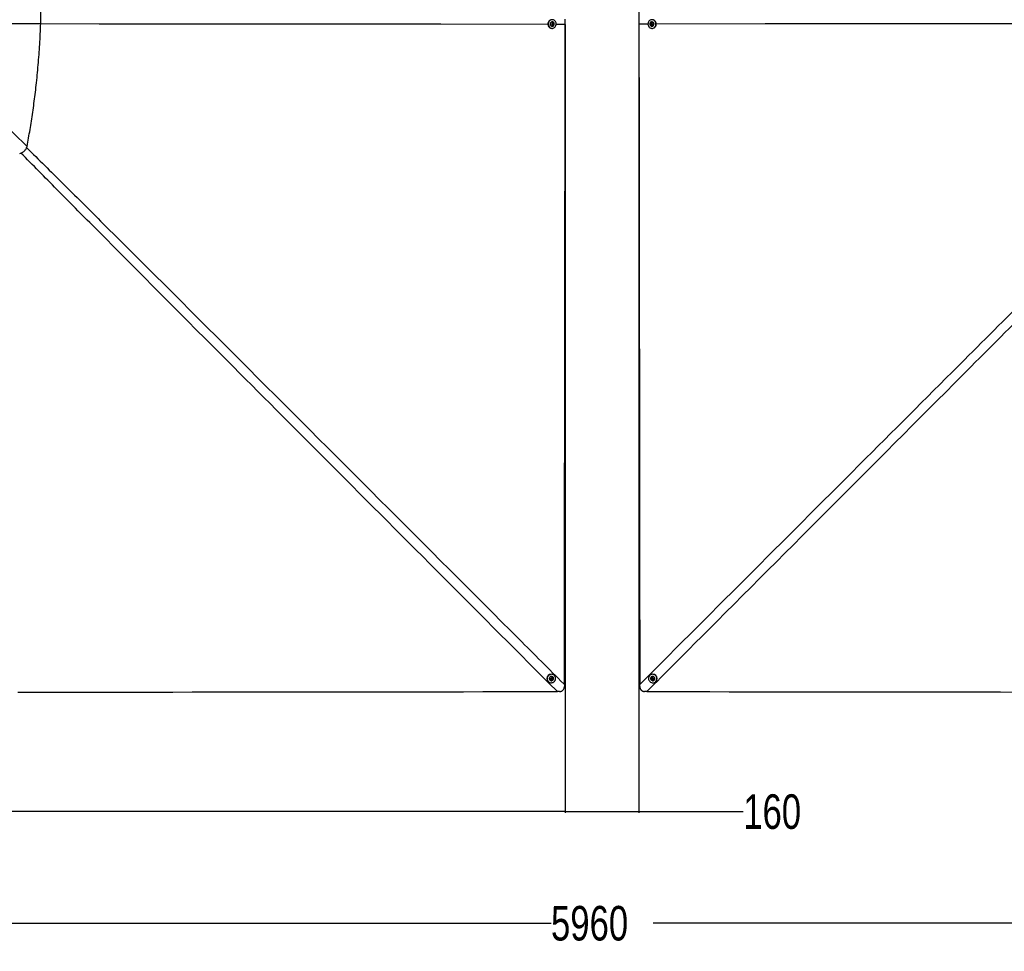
# Paper-space layout '3M DUO In Ground Anchor' of a CAD drawing. Header units: millimetres. Extents: x 10 to 10335, y 20 to 7920.
# Tile 64 of 116: x 2352 to 4488, y 4278 to 6299. Entities that reach past the tile are written whole.
import ezdxf

# ---------------------------------------------------------------- set-up
doc = ezdxf.new("R2010")
doc.units = ezdxf.units.MM
doc.layers.add('COMPONENT_GEOMETRY', color=7, linetype='Continuous')
doc.styles.add('SLDTEXTSTYLE0', font='TXT', dxfattribs={"width": 0.75})
doc.dimstyles.new('SLDDIMSTYLE0', dxfattribs={"dimtxt": 75, "dimasz": 3.302, "dimexe": 0, "dimexo": 0.0625, "dimgap": 18.75, "dimtad": 0, "dimtih": 1, "dimtoh": 1, "dimdec": 1, "dimrnd": 1e-09, "dimzin": 12, "dimdsep": 46, "dimtxsty": 'SLDTEXTSTYLE0', "dimsah": 1, "dimcen": 0.09, "dimadec": 0, "dimazin": 3, "dimtfac": 1, "dimtdec": 1, "dimtofl": 0, "dimtmove": 0, "dimatfit": 3, "dimfxl": 1, "dimfrac": 2, "dimtolj": 1, "dimtzin": 12, "dimarcsym": 0})
doc.dimstyles.new('SLDDIMSTYLE1', dxfattribs={"dimtxt": 75, "dimasz": 3.302, "dimexe": 0, "dimexo": 0.0625, "dimgap": 18.75, "dimtad": 0, "dimtih": 1, "dimtoh": 1, "dimdec": 0, "dimrnd": 1e-09, "dimzin": 12, "dimdsep": 46, "dimtxsty": 'SLDTEXTSTYLE0', "dimsah": 1, "dimcen": 0.09, "dimadec": 0, "dimazin": 3, "dimtfac": 1, "dimtdec": 0, "dimtofl": 0, "dimtmove": 0, "dimatfit": 3, "dimfxl": 1, "dimfrac": 2, "dimtolj": 1, "dimtzin": 12, "dimarcsym": 0})
doc.dimstyles.new('SLDDIMSTYLE2', dxfattribs={"dimtxt": 75, "dimasz": 3.302, "dimexe": 0, "dimexo": 0.0625, "dimgap": 18.75, "dimtad": 0, "dimtih": 1, "dimtoh": 1, "dimdec": 0, "dimrnd": 1e-09, "dimzin": 12, "dimdsep": 46, "dimtxsty": 'SLDTEXTSTYLE0', "dimsah": 1, "dimcen": 0.09, "dimadec": 0, "dimazin": 3, "dimtfac": 1, "dimtdec": 3, "dimtofl": 0, "dimtmove": 0, "dimatfit": 3, "dimfxl": 1, "dimfrac": 2, "dimtolj": 1, "dimtzin": 12, "dimarcsym": 0})

# ---------------------------------------------------------------- blocks, each defined once
blk = doc.blocks.new('_D_17')
at = {"layer": 'COMPONENT_GEOMETRY', "color": 7}
for p, q in [((3584, 7919.7), (364.6, 7919.7)), ((367.7, 7919.7), (367.7, 6439.2)), ((367.7, 4839.6), (367.7, 6320.1)), ((2084.4, 4839.6), (364.6, 4839.6))]:
    blk.add_line(p, q, dxfattribs=at)
for points in [[(367.7, 7919.7), (367.2, 7916.4), (368.2, 7916.4)], [(367.7, 4839.6), (368.2, 4842.9), (367.2, 4842.9)]]:
    blk.add_solid(points, dxfattribs=at)
at = {"layer": 'COMPONENT_GEOMETRY', "color": 7, "insert": (256.9, 6416.8), "char_height": 75, "attachment_point": 1, "style": 'SLDTEXTSTYLE0'}
blk.add_mtext('3080', dxfattribs=at)
blk = doc.blocks.new('_D_19')
at = {"layer": 'COMPONENT_GEOMETRY', "color": 7}
for p, q in [((3535.7, 6288.4), (3535.7, 4578.1)), ((3695.7, 6288.4), (3695.7, 4578.1)), ((3535.7, 4581.2), (3695.7, 4581.2)), ((3695.7, 4581.2), (3921.9, 4581.2))]:
    blk.add_line(p, q, dxfattribs=at)
for points in [[(3535.7, 4581.2), (3539, 4580.7), (3539, 4581.7)], [(3695.7, 4581.2), (3692.4, 4581.7), (3692.4, 4580.7)]]:
    blk.add_solid(points, dxfattribs=at)
at = {"layer": 'COMPONENT_GEOMETRY', "color": 7, "insert": (3921.9, 4618.4), "char_height": 75, "attachment_point": 1, "style": 'SLDTEXTSTYLE0'}
blk.add_mtext('160', dxfattribs=at)
blk = doc.blocks.new('_D_20')
at = {"layer": 'COMPONENT_GEOMETRY', "color": 7}
for p, q in [((635.7, 6288.4), (635.7, 4578.1)), ((3535.7, 6288.4), (3535.7, 4578.1)), ((635.7, 4581.2), (1974.9, 4581.2)), ((3535.7, 4581.2), (2196.5, 4581.2))]:
    blk.add_line(p, q, dxfattribs=at)
for points in [[(635.7, 4581.2), (639, 4580.7), (639, 4581.7)], [(3535.7, 4581.2), (3532.4, 4581.7), (3532.4, 4580.7)]]:
    blk.add_solid(points, dxfattribs=at)
at = {"layer": 'COMPONENT_GEOMETRY', "color": 7, "insert": (1974.9, 4618.4), "char_height": 75, "attachment_point": 1, "style": 'SLDTEXTSTYLE0'}
blk.add_mtext('2900', dxfattribs=at)
blk = doc.blocks.new('_D_21')
at = {"layer": 'COMPONENT_GEOMETRY', "color": 7}
for p, q in [((635.7, 6288.4), (635.7, 4335.9)), ((6595.7, 6288.4), (6595.7, 4335.9)), ((635.7, 4339.1), (3504.9, 4339.1)), ((6595.7, 4339.1), (3726.5, 4339.1))]:
    blk.add_line(p, q, dxfattribs=at)
for points in [[(635.7, 4339.1), (639, 4338.5), (639, 4339.6)], [(6595.7, 4339.1), (6592.4, 4339.6), (6592.4, 4338.5)]]:
    blk.add_solid(points, dxfattribs=at)
at = {"layer": 'COMPONENT_GEOMETRY', "color": 7, "insert": (3504.9, 4376.2), "char_height": 75, "attachment_point": 1, "style": 'SLDTEXTSTYLE0'}
blk.add_mtext('5960', dxfattribs=at)

psp = doc.layouts.new('3M DUO In Ground Anchor')

# ---------------------------------------------------------------- linework, layer by layer
at = {"color": 7, "linetype": 'Continuous', "lineweight": 25}
for p, q in [((2398.05, 6290.5), (2398.04, 6290.5)), ((2398.04, 6290.5), (2398.05, 6290.48)), ((3506.84, 6280.27), (3507.52, 6280.27)), ((3507.14, 6288.94), (3507.27, 6290.66)), ((3508.45, 6287.95), (3507.14, 6288.94)), ((3507.27, 6290.66), (3508.71, 6291.4)), ((3507.63, 6294.42), (3507.48, 6294.42)), ((3507.51, 6284.92), (3507.66, 6284.92)), ((3508.55, 6288.32), (3508.2, 6288.14)), ((3508.34, 6291.21), (3508.75, 6290.91)), ((3509.89, 6288.69), (3508.45, 6287.95)), ((3509.27, 6288.69), (3508.55, 6288.32)), ((3508.71, 6291.4), (3510.01, 6290.42)), ((3508.75, 6290.91), (3509.4, 6290.41)), ((3509.34, 6289.55), (3509.27, 6288.69)), ((3509.27, 6288.69), (3509.89, 6288.69)), ((3509.4, 6290.41), (3509.34, 6289.55)), ((3509.4, 6290.41), (3510.01, 6290.42)), ((3510.01, 6290.42), (3509.89, 6288.69)), ((3535.72, 6289.67), (3535.72, 6289.65)), ((3715.39, 6289.67), (3695.66, 6289.66)), ((3695.66, 6289.67), (3695.66, 6289.66)), ((3721.36, 6288.94), (3721.49, 6290.66)), ((3722.67, 6287.95), (3721.36, 6288.94)), ((3721.98, 6288.93), (3721.36, 6288.94)), ((3721.49, 6290.66), (3722.93, 6291.4)), ((3722.11, 6290.66), (3721.49, 6290.66)), ((3721.98, 6288.93), (3722.04, 6289.8)), ((3722.63, 6288.44), (3721.98, 6288.93)), ((3722.04, 6289.8), (3722.11, 6290.66)), ((3722.11, 6290.66), (3722.83, 6291.03)), ((3723.04, 6288.14), (3722.63, 6288.44)), ((3724.11, 6288.69), (3722.67, 6287.95)), ((3722.83, 6291.03), (3723.18, 6291.21)), ((3722.93, 6291.4), (3724.24, 6290.42)), ((3723.72, 6284.92), (3723.87, 6284.92)), ((3723.9, 6294.42), (3723.75, 6294.42)), ((3723.85, 6280.27), (3724.54, 6280.27)), ((3724.24, 6290.42), (3724.11, 6288.69)), ((3504.75, 4869.55), (3506.07, 4870.68)), ((3506.07, 4870.68), (3507.65, 4870.14)), ((3507.36, 4870.24), (3507.46, 4869.63)), ((3507.65, 4870.14), (3507.92, 4868.48)), ((3509.18, 4872.88), (3509.1, 4872.96)), ((3512.37, 4876.27), (3512, 4876.63)), ((3719.37, 4876.63), (3719.01, 4876.27)), ((3722.28, 4872.96), (3722.2, 4872.88)), ((3723.39, 4868.75), (3723.92, 4870.33)), ((3723.71, 4869.07), (3723.98, 4869.86)), ((3723.92, 4870.33), (3725.58, 4870.6)), ((3723.98, 4869.86), (3724.15, 4870.37)), ((3725.58, 4870.6), (3726.7, 4869.28)), ((3498.79, 4863.25), (3499.16, 4862.89)), ((3502.42, 4866.2), (3502.5, 4866.12)), ((3505.02, 4867.89), (3504.75, 4869.55)), ((3505.48, 4867.94), (3504.98, 4868.11)), ((3506.6, 4867.36), (3505.02, 4867.89)), ((3506.28, 4867.68), (3505.48, 4867.94)), ((3506.93, 4868.24), (3506.28, 4867.68)), ((3506.28, 4867.68), (3506.6, 4867.36)), ((3507.92, 4868.48), (3506.6, 4867.36)), ((3507.59, 4868.8), (3506.93, 4868.24)), ((3507.46, 4869.63), (3507.59, 4868.8)), ((3507.59, 4868.8), (3507.92, 4868.48)), ((3533.99, 4856.62), (3533.93, 4851.99)), ((3697.44, 4851.98), (3697.38, 4856.6)), ((3723.71, 4869.07), (3723.39, 4868.75)), ((3724.51, 4867.43), (3723.39, 4868.75)), ((3724.27, 4868.41), (3723.71, 4869.07)), ((3724.83, 4867.75), (3724.27, 4868.41)), ((3724.83, 4867.75), (3724.51, 4867.43)), ((3726.17, 4867.7), (3724.51, 4867.43)), ((3725.66, 4867.89), (3724.83, 4867.75)), ((3726.27, 4867.98), (3725.66, 4867.89)), ((3726.7, 4869.28), (3726.17, 4867.7)), ((3728.87, 4866.12), (3728.95, 4866.2)), ((3732.22, 4862.89), (3732.58, 4863.25)), ((3523.32, 4841.37), (3518.68, 4841.31)), ((3712.68, 4841.31), (3708.06, 4841.37))]:
    psp.add_line(p, q, dxfattribs=at)
at = {"color": 8, "linetype": 'Continuous', "lineweight": 25}
psp.add_line((3515.99, 6289.67), (3535.72, 6289.65), dxfattribs=at)
at = {"color": 7, "linetype": 'Continuous', "lineweight": 25, "flags": 128}
for points in [[(3695.69, 6347), (3695.66, 6289.67)], [(3506.78, 6299.07), (3506.19, 6299.05), (3504.52, 6298.74), (3502.94, 6298.08), (3501.51, 6297.1), (3500.28, 6295.83), (3499.3, 6294.33), (3498.61, 6292.65), (3498.23, 6290.85), (3498.19, 6289.01), (3498.47, 6287.19), (3499.08, 6285.47), (3499.98, 6283.91), (3501.14, 6282.57), (3502.53, 6281.51), (3504.07, 6280.75), (3505.73, 6280.35), (3506.84, 6280.27)], [(3509.78, 6280.61), (3511.36, 6281.26), (3512.79, 6282.25), (3514.02, 6283.51), (3515, 6285.02), (3515.69, 6286.7), (3516.07, 6288.49), (3516.11, 6290.34), (3515.83, 6292.15), (3515.22, 6293.87), (3514.32, 6295.43), (3513.16, 6296.77), (3511.77, 6297.84), (3510.23, 6298.59), (3508.57, 6299), (3506.88, 6299.05), (3505.21, 6298.74), (3503.63, 6298.08), (3502.19, 6297.1), (3500.96, 6295.83), (3499.99, 6294.33), (3499.29, 6292.65), (3498.92, 6290.85), (3498.87, 6289.01), (3499.16, 6287.19), (3499.76, 6285.47), (3500.67, 6283.91), (3501.83, 6282.57), (3503.22, 6281.51), (3504.76, 6280.76), (3506.41, 6280.35), (3508.11, 6280.3), (3509.78, 6280.61)], [(3512, 6289.28), (3511.93, 6290.58), (3511.55, 6291.8), (3510.87, 6292.87), (3509.96, 6293.7), (3508.88, 6294.23), (3507.7, 6294.42), (3506.52, 6294.26), (3505.42, 6293.77), (3504.49, 6292.96), (3503.79, 6291.92), (3503.38, 6290.7), (3503.28, 6289.42), (3503.51, 6288.15), (3504.04, 6286.99), (3504.84, 6286.03), (3505.85, 6285.34), (3506.99, 6284.98), (3508.18, 6284.96), (3509.33, 6285.29), (3510.35, 6285.95), (3511.18, 6286.88), (3511.74, 6288.02), (3512, 6289.28)], [(3510.75, 6289.48), (3510.65, 6290.4), (3510.24, 6291.21), (3509.57, 6291.79), (3508.75, 6292.04), (3507.91, 6291.94), (3507.16, 6291.49), (3506.63, 6290.76), (3506.4, 6289.87), (3506.5, 6288.95), (3506.91, 6288.14), (3507.58, 6287.56), (3508.4, 6287.31), (3509.24, 6287.42), (3509.99, 6287.87), (3510.52, 6288.59), (3510.75, 6289.48)], [(3533.99, 4856.62), (3534, 4865.64), (3534.01, 4876.15), (3534.04, 4897.16), (3534.09, 4939.19), (3534.14, 4981.21), (3534.18, 5023.23), (3534.23, 5065.26), (3534.28, 5107.28), (3534.33, 5149.31), (3534.38, 5191.33), (3534.43, 5233.36), (3534.48, 5275.38), (3534.53, 5317.41), (3534.58, 5359.43), (3534.68, 5443.48), (3534.73, 5485.5), (3534.78, 5527.53), (3534.83, 5569.55), (3534.84, 5580.06), (3534.88, 5610.26), (3534.91, 5640.47), (3534.95, 5670.67), (3535.02, 5731.08), (3535.06, 5761.29), (3535.13, 5821.7), (3535.17, 5851.9), (3535.24, 5912.31), (3535.28, 5942.52), (3535.36, 6002.93), (3535.43, 6063.34), (3535.72, 6289.65)], [(3535.72, 6289.67), (3535.71, 6300.38)], [(3695.66, 6289.66), (3695.67, 6279.15), (3695.72, 6237.13), (3695.78, 6195.1), (3695.83, 6153.08), (3695.93, 6069.03), (3695.99, 6027.01), (3696.04, 5984.98), (3696.09, 5942.96), (3696.14, 5900.94), (3696.19, 5858.91), (3696.24, 5816.89), (3696.29, 5774.87), (3696.35, 5732.84), (3696.4, 5690.82), (3696.45, 5648.8), (3696.5, 5606.77), (3696.55, 5564.75), (3696.6, 5522.72), (3696.65, 5480.7), (3696.7, 5438.68), (3696.75, 5396.65), (3696.8, 5354.63), (3696.9, 5270.58), (3696.95, 5228.56), (3697, 5186.53), (3697.05, 5144.51), (3697.09, 5102.49), (3697.14, 5060.46), (3697.19, 5018.44), (3697.24, 4976.42), (3697.29, 4934.39), (3697.34, 4895.5), (3697.38, 4856.6)], [(3721.6, 6298.74), (3720.02, 6298.08), (3718.58, 6297.1), (3717.35, 6295.83), (3716.38, 6294.32), (3715.68, 6292.64), (3715.31, 6290.84), (3715.26, 6289), (3715.55, 6287.18), (3716.15, 6285.46), (3717.06, 6283.9), (3718.22, 6282.57), (3719.61, 6281.5), (3721.15, 6280.75), (3722.8, 6280.35), (3724.5, 6280.3), (3726.17, 6280.61), (3727.75, 6281.27), (3729.18, 6282.25), (3730.41, 6283.52), (3731.39, 6285.02), (3732.08, 6286.71), (3732.46, 6288.5), (3732.5, 6290.35), (3732.22, 6292.16), (3731.61, 6293.88), (3730.71, 6295.44), (3729.55, 6296.78), (3728.16, 6297.84), (3726.62, 6298.59), (3724.96, 6299), (3723.27, 6299.05), (3721.6, 6298.74)], [(3719.38, 6290.06), (3719.45, 6288.77), (3719.83, 6287.54), (3720.5, 6286.48), (3721.42, 6285.65), (3722.5, 6285.12), (3723.68, 6284.92), (3724.86, 6285.08), (3725.95, 6285.58), (3726.89, 6286.39), (3727.59, 6287.43), (3728, 6288.65), (3728.1, 6289.94), (3727.87, 6291.21), (3727.34, 6292.36), (3726.54, 6293.32), (3725.53, 6294.01), (3724.39, 6294.37), (3723.2, 6294.39), (3722.05, 6294.05), (3721.02, 6293.4), (3720.2, 6292.46), (3719.64, 6291.32), (3719.38, 6290.06)], [(3720.63, 6289.87), (3720.72, 6288.95), (3721.14, 6288.14), (3721.81, 6287.56), (3722.62, 6287.31), (3723.47, 6287.42), (3724.22, 6287.87), (3724.75, 6288.59), (3724.98, 6289.48), (3724.88, 6290.41), (3724.47, 6291.21), (3723.8, 6291.79), (3722.98, 6292.04), (3722.13, 6291.94), (3721.39, 6291.49), (3720.86, 6290.76), (3720.63, 6289.87)], [(3724.54, 6280.27), (3725.19, 6280.3), (3726.86, 6280.61), (3728.44, 6281.27), (3729.87, 6282.25), (3731.1, 6283.52), (3732.08, 6285.02), (3732.77, 6286.7), (3733.15, 6288.5), (3733.19, 6290.34), (3732.91, 6292.16), (3732.3, 6293.88), (3731.4, 6295.44), (3730.23, 6296.78), (3728.85, 6297.84), (3727.3, 6298.59), (3725.65, 6299), (3724.6, 6299.07)], [(4829.71, 6290.38), (4746.92, 6290.33), (4396.46, 6290.1), (3969.57, 6289.83), (3733.05, 6289.68)], [(3500.81, 4861.62), (3502.41, 4860.87), (3504.15, 4860.46), (3505.94, 4860.4), (3507.74, 4860.69), (3509.45, 4861.32), (3511.02, 4862.27), (3512.39, 4863.51), (3513.51, 4864.97), (3514.33, 4866.61), (3514.82, 4868.37), (3514.96, 4870.17), (3514.74, 4871.95), (3514.19, 4873.64), (3513.31, 4875.17), (3512.13, 4876.49), (3510.72, 4877.54), (3509.11, 4878.29), (3507.38, 4878.7), (3505.58, 4878.76), (3503.79, 4878.47), (3502.08, 4877.84), (3500.5, 4876.89), (3499.13, 4875.65), (3498.02, 4874.19), (3497.2, 4872.55), (3496.71, 4870.79), (3496.57, 4868.99), (3496.78, 4867.21), (3497.34, 4865.52), (3498.22, 4863.99), (3499.39, 4862.67), (3500.81, 4861.62)], [(3508.77, 4866.02), (3509.63, 4866.99), (3510.22, 4868.13), (3510.48, 4869.38), (3510.39, 4870.64), (3509.97, 4871.82), (3509.24, 4872.82), (3508.26, 4873.57), (3507.1, 4874.03), (3505.85, 4874.15), (3504.6, 4873.92), (3503.43, 4873.37), (3502.45, 4872.53), (3501.72, 4871.46), (3501.29, 4870.25), (3501.21, 4868.99), (3501.46, 4867.76), (3502.04, 4866.66), (3502.9, 4865.77), (3503.98, 4865.16), (3505.2, 4864.87), (3506.47, 4864.93), (3507.69, 4865.32), (3508.77, 4866.02)], [(3507.8, 4867.28), (3508.38, 4868), (3508.64, 4868.88), (3508.56, 4869.78), (3508.14, 4870.56), (3507.44, 4871.11), (3506.57, 4871.34), (3505.67, 4871.21), (3504.87, 4870.76), (3504.29, 4870.03), (3504.02, 4869.16), (3504.11, 4868.26), (3504.53, 4867.47), (3505.23, 4866.93), (3506.09, 4866.7), (3506.99, 4866.82), (3507.8, 4867.28)], [(3717.65, 4874.53), (3716.91, 4872.93), (3716.5, 4871.19), (3716.44, 4869.39), (3716.73, 4867.6), (3717.37, 4865.89), (3718.32, 4864.31), (3719.55, 4862.94), (3721.01, 4861.83), (3722.65, 4861.01), (3724.41, 4860.52), (3726.21, 4860.38), (3727.99, 4860.6), (3729.68, 4861.15), (3731.21, 4862.04), (3732.53, 4863.21), (3733.58, 4864.63), (3734.32, 4866.23), (3734.73, 4867.97), (3734.79, 4869.77), (3734.5, 4871.56), (3733.87, 4873.27), (3732.91, 4874.85), (3731.68, 4876.22), (3730.22, 4877.33), (3728.58, 4878.15), (3726.82, 4878.64), (3725.02, 4878.78), (3723.24, 4878.57), (3721.55, 4878.01), (3720.02, 4877.12), (3718.71, 4875.95), (3717.65, 4874.53)], [(3722.06, 4866.57), (3723.02, 4865.71), (3724.17, 4865.12), (3725.42, 4864.86), (3726.68, 4864.95), (3727.85, 4865.37), (3728.85, 4866.1), (3729.61, 4867.08), (3730.06, 4868.24), (3730.18, 4869.5), (3729.95, 4870.75), (3729.4, 4871.91), (3728.56, 4872.9), (3727.49, 4873.63), (3726.28, 4874.05), (3725.02, 4874.14), (3723.79, 4873.88), (3722.7, 4873.3), (3721.81, 4872.44), (3721.2, 4871.36), (3720.91, 4870.14), (3720.97, 4868.87), (3721.36, 4867.65), (3722.06, 4866.57)], [(3723.31, 4867.55), (3724.03, 4866.97), (3724.91, 4866.7), (3725.81, 4866.79), (3726.59, 4867.21), (3727.14, 4867.91), (3727.36, 4868.78), (3727.24, 4869.68), (3726.78, 4870.48), (3726.06, 4871.06), (3725.18, 4871.33), (3724.28, 4871.24), (3723.5, 4870.82), (3722.95, 4870.12), (3722.73, 4869.26), (3722.85, 4868.35), (3723.31, 4867.55)], [(2348.34, 4839.96), (2390.36, 4840.01), (2432.39, 4840.06), (2474.41, 4840.11), (2516.44, 4840.16), (2558.46, 4840.21), (2600.48, 4840.26), (2642.51, 4840.31), (2684.53, 4840.36), (2726.56, 4840.41), (2768.58, 4840.46), (2810.6, 4840.51), (2852.63, 4840.56), (2894.65, 4840.61), (2936.67, 4840.65), (2978.7, 4840.7), (3020.72, 4840.75), (3104.77, 4840.85), (3146.79, 4840.89), (3188.82, 4840.94), (3230.84, 4840.99), (3272.87, 4841.04), (3314.89, 4841.08), (3356.91, 4841.13), (3398.94, 4841.18), (3440.96, 4841.23), (3479.82, 4841.27), (3518.68, 4841.31)], [(3712.68, 4841.31), (3723.19, 4841.29), (3765.21, 4841.25), (3807.23, 4841.2), (3849.26, 4841.15), (3891.28, 4841.11), (3933.3, 4841.06), (3975.33, 4841.01), (4017.35, 4840.96), (4059.37, 4840.92), (4101.4, 4840.87), (4143.42, 4840.82), (4185.44, 4840.77), (4227.47, 4840.72), (4269.49, 4840.67), (4311.51, 4840.63), (4353.54, 4840.58), (4395.56, 4840.53), (4479.61, 4840.43), (4521.63, 4840.38)]]:
    psp.add_lwpolyline(points, dxfattribs=at)
at = {"color": 8, "linetype": 'Continuous', "lineweight": 25, "flags": 128}
psp.add_lwpolyline([(2398.04, 6290.47), (2525.07, 6290.38), (2854.48, 6290.14), (3266.25, 6289.85), (3498.21, 6289.68)], dxfattribs=at)
at = {"color": 7, "linetype": 'Continuous', "lineweight": 25}
for centre, radius, start, end in [((3507.81, 6289.67), 4.76, 93.96853, 266.39174), ((3507.96, 6289.47), 1.29, 277.74095, 297.30734), ((3507.95, 6289.86), 1.32, 52.80267, 78.48417), ((3507.84, 6289.64), 1.5, 298.41188, 356.65408), ((3507.79, 6289.69), 1.55, 355.02897, 51.99016), ((3723.54, 6289.71), 1.5, 118.45927, 176.64444), ((3723.58, 6289.66), 1.55, 175.01669, 232.02321), ((3723.43, 6289.49), 1.32, 232.84886, 258.26284), ((3723.42, 6289.88), 1.29, 97.57481, 117.362), ((3723.57, 6289.67), 4.76, 273.60684, 86.03289), ((3505.62, 4869.72), 9.41, 47.28085, 223.4336), ((3505.88, 4869.46), 4.75, 47.36284, 223.35161), ((3506.08, 4869.41), 1.39, 8.93875, 40.03398), ((3725.75, 4869.72), 9.41, 316.56672, 132.71883), ((3725.5, 4869.46), 4.75, 316.64695, 132.6386), ((3725.4, 4869.4), 1.5, 161.98991, 221.04601), ((3725.29, 4869.42), 1.38, 135.18827, 161.42907), ((3505.93, 4869.25), 1.38, 225.47376, 251.37165), ((3505.95, 4869.37), 1.5, 251.94014, 311.05532), ((3505.95, 4869.4), 1.53, 310.15553, 8.54306), ((3725.44, 4869.39), 1.52, 220.14292, 278.57827), ((3725.45, 4869.26), 1.4, 279.01986, 309.62887)]:
    psp.add_arc(centre, radius, start, end, dxfattribs=at)
for points, knots in [([(2398.05, 6290.5), (2398.09, 6301.59), (2398.17, 6324.19), (2397.62, 6358.69), (2396.49, 6394.34), (2395.26, 6419.55), (2394.42, 6433.96), (2394.22, 6437.27), (2394.01, 6440.69), (2393.79, 6444.22), (2393.56, 6447.87), (2393.19, 6453.43), (2392.66, 6461.1), (2392.02, 6469.99), (2391.37, 6478.38), (2390.75, 6486.15), (2390.07, 6494.32), (2389.32, 6503.01), (2388.39, 6513.29), (2387.32, 6524.54), (2386.17, 6536.12), (2385.1, 6546.45), (2384.13, 6555.54), (2383.27, 6563.4), (2382.73, 6568.23), (2382.48, 6570.44)], [0, 0, 0, 0, 0.1186109, 0.2416444, 0.3688887, 0.5000596, 0.5114961, 0.5232975, 0.5355053, 0.5481188, 0.5611373, 0.57456, 0.6077931, 0.6432551, 0.6699407, 0.697748, 0.7266698, 0.7576013, 0.7910224, 0.8369785, 0.8784432, 0.9154479, 0.9480234, 0.9761981, 1, 1, 1, 1]), ([(2206.92, 6290.71), (2207.41, 6290.71), (2238.43, 6290.65), (2302.14, 6290.59), (2365.36, 6290.53), (2398.05, 6290.5)], [0, 0, 0, 0, 0.00772608, 0.48694507, 1, 1, 1, 1]), ([(2368.39, 6024.17), (2369.49, 6030.17), (2371.71, 6042.26), (2374.86, 6060.58), (2377.88, 6079.23), (2380.74, 6098.19), (2383.43, 6117.45), (2385.94, 6137.01), (2389.19, 6164.85), (2392.73, 6201.06), (2396.03, 6245.64), (2397.38, 6275.52), (2398.05, 6290.48)], [0, 0, 0, 0, 0.0681861, 0.1375143, 0.207951, 0.2794631, 0.352009, 0.425542, 0.500005, 0.665534, 0.8324215, 1, 1, 1, 1]), ([(2147.45, 6230.49), (2149.1, 6229.24), (2154.53, 6225.11), (2167.25, 6214.87), (2185.24, 6199.39), (2206.37, 6180.3), (2236.21, 6152.51), (2274.68, 6115.85), (2321.65, 6070.15), (2352.81, 6039.5), (2368.39, 6024.17)], [0, 0, 0, 0, 0.0204589, 0.067547, 0.1620343, 0.2561537, 0.3502763, 0.5668445, 0.7834221, 1, 1, 1, 1]), ([(2352.39, 6008.93), (2353.32, 6009.19), (2355.14, 6009.71), (2357.78, 6010.88), (2360.26, 6012.36), (2362.55, 6014.22), (2364.55, 6016.39), (2366.18, 6018.81), (2367.49, 6021.42), (2368.08, 6023.24), (2368.39, 6024.17)], [0, 0, 0, 0, 0.12495677, 0.24419629, 0.37216536, 0.49715988, 0.62385838, 0.7525084, 0.87355511, 1, 1, 1, 1]), ([(3523.32, 4841.37), (3523.98, 4841.42), (3525.31, 4841.52), (3527.23, 4842.08), (3529.01, 4842.96), (3530.99, 4844.45), (3532.82, 4846.86), (3533.77, 4849.66), (3533.89, 4851.4), (3533.93, 4851.99)], [0, 0, 0, 0, 0.1200981, 0.2401237, 0.3582633, 0.4763493, 0.686676, 0.8928666, 1, 1, 1, 1]), ([(3697.44, 4851.98), (3697.45, 4851.77), (3697.48, 4851.11), (3697.61, 4850.14), (3697.87, 4849.06), (3698.18, 4848.11), (3698.64, 4847.04), (3699.14, 4846.2), (3699.61, 4845.53), (3699.93, 4845.14), (3700.43, 4844.56), (3701.08, 4843.95), (3702, 4843.23), (3702.88, 4842.7), (3703.93, 4842.2), (3705.01, 4841.82), (3706.14, 4841.55), (3707.17, 4841.41), (3707.76, 4841.38), (3708.06, 4841.37)], [0, 0, 0, 0, 0.0392168, 0.1177369, 0.1766157, 0.2397889, 0.2974314, 0.385468, 0.4153203, 0.4451727, 0.475742, 0.553278, 0.6050037, 0.6865014, 0.737327, 0.8135196, 0.892939, 0.9462824, 1, 1, 1, 1])]:
    psp.add_open_spline(points, degree=3, knots=knots, dxfattribs=at)
at = {"color": 8, "linetype": 'Continuous', "lineweight": 25}
for points, knots in [([(3518.68, 4841.31), (3518.22, 4841.77), (3354.52, 5005.78), (3120.27, 5240.52), (2836.27, 5525.37), (2665.13, 5697.14), (2537.42, 5825.57), (2434.03, 5929.75), (2381.01, 5983.47), (2355.06, 6009.76)], [0, 0, 0, 0, 0.0011811, 0.4214955, 0.6032047, 0.7329045, 0.8626041, 0.9327543, 1, 1, 1, 1]), ([(2367.43, 6021.49), (2393.64, 5995.55), (2447.18, 5942.57), (2551.11, 5839.14), (2679.31, 5711.32), (2981.95, 5408.99), (3266.33, 5124.48), (3500.74, 4889.9), (3533.53, 4857.08), (3533.99, 4856.62)], [0, 0, 0, 0, 0.0671482, 0.1371521, 0.2668884, 0.3966246, 0.9155846, 0.9988184, 1, 1, 1, 1]), ([(3697.38, 4856.6), (3697.84, 4857.06), (3861.38, 5020.73), (4096.08, 5255.58), (4428.43, 5587.88), (4625.15, 5784.33), (4777.15, 5935.68), (4831.05, 5989.08), (4857.44, 6015.22)], [0, 0, 0, 0, 0.0011883, 0.4232835, 0.6074368, 0.8610751, 0.9320015, 1, 1, 1, 1]), ([(4870.07, 6003.24), (4843.92, 5976.77), (4790.47, 5922.69), (4639.22, 5770.38), (4318.35, 5448.21), (3986.35, 5115.52), (3751.81, 4880.51), (3713.14, 4841.77), (3712.68, 4841.31)], [0, 0, 0, 0, 0.06810142, 0.13917433, 0.3927392, 0.89988359, 0.99881222, 1, 1, 1, 1])]:
    psp.add_open_spline(points, degree=3, knots=knots, dxfattribs=at)

# ---------------------------------------------------------------- dimensions: what is measured, and where the dimension line sits
at = {"layer": 'COMPONENT_GEOMETRY', "color": 7}
for base, p1, p2, angle, dimstyle, picture, middle in [((367.73, 7919.66), (2085.69, 4839.64), (3585.28, 7919.66), 90, 'SLDDIMSTYLE2', '_D_17', (367.73, 6379.65)), ((635.6712, 4581.2386), (3535.7153, 6289.6537), (635.6711, 6289.6535), 0, 'SLDDIMSTYLE0', '_D_20', (2085.6933, 4581.2387)), ((635.67, 4339.05), (6595.7, 6289.65), (635.67, 6289.65), 0, 'SLDDIMSTYLE0', '_D_21', (3615.69, 4339.05)), ((3535.74, 4581.23), (3695.66, 6289.66), (3535.72, 6289.65), 0.00083, 'SLDDIMSTYLE1', '_D_19', (4004.98, 4581.24))]:
    dim = psp.add_linear_dim(base=base, p1=p1, p2=p2, angle=angle, dimstyle=dimstyle, dxfattribs=at)
    dim.commit()
    dim.dimension.update_dxf_attribs({"geometry": picture, "text_midpoint": middle, "dimtype": 160})

doc.saveas('drawing.dxf')
